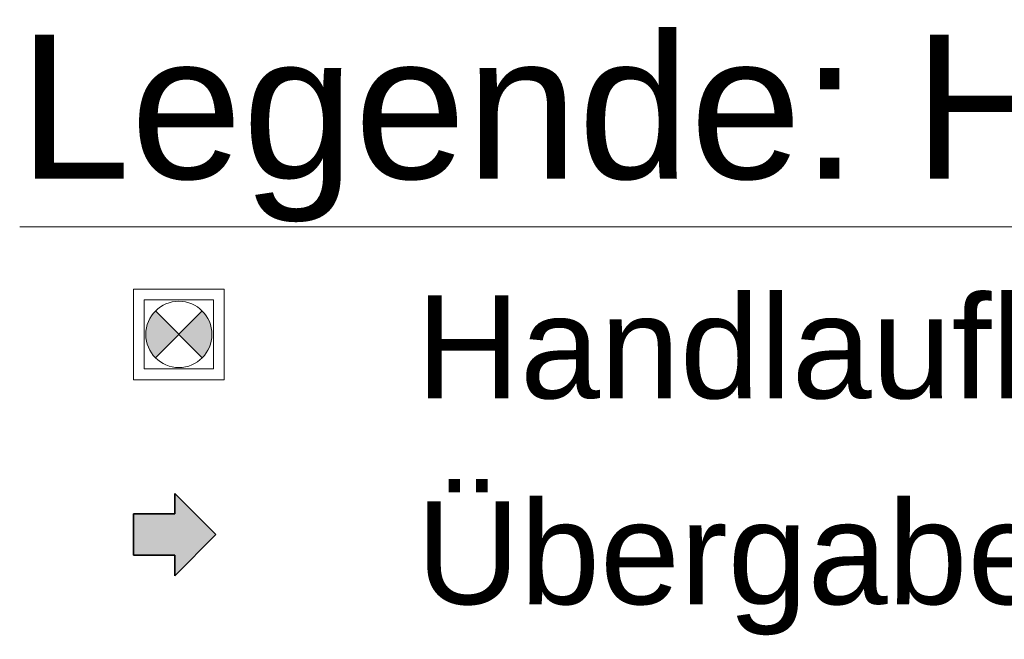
# Model space of a CAD drawing. Extents: x -740 to 300, y 62 to 1112.
# Tile 173 of 180: x 143 to 167, y 623 to 638. Entities that reach past the tile are written whole.
import ezdxf

# ---------------------------------------------------------------- set-up
doc = ezdxf.new("R2010")
doc.units = 0
doc.layers.get('0').update_dxf_attribs({"lineweight": 13})
doc.layers.add('00_ E_ST_Handlaufleuchte-A06CPVDIL0', color=7, linetype='Continuous', lineweight=13, true_color=0xb2b200)
doc.layers.add('00_E_ST_Handlaufleuchte_Übergabepunkte unter Terrassenplatte-A06CPVDKL0', color=3, linetype='Continuous', lineweight=35, true_color=0x00ff00)
doc.layers.add('E_Legende-A06CPVDGL0', color=7, linetype='Continuous', lineweight=13)
doc.layers.add('X_Geometrie-A06CPVDHL0', color=2, linetype='Continuous', lineweight=13, true_color=0xffff00, plot=False)
doc.styles.get("Standard").update_dxf_attribs({"font": 'ARIALN.TTF'})

# ---------------------------------------------------------------- blocks, each defined once
blk = doc.blocks.new('Referenz-A06CPVDQL0')
at = {"layer": '00_ E_ST_Handlaufleuchte-A06CPVDIL0'}
for points in [[(146.768, 631.272), (147.336, 630.703), (146.768, 630.135), (146.64, 630.301), (146.559, 630.495), (146.532, 630.703), (146.559, 630.911), (146.64, 631.105)], [(147.336, 630.703), (147.905, 631.272), (148.033, 631.105), (148.113, 630.911), (148.14, 630.703), (148.113, 630.495), (148.033, 630.301), (147.905, 630.135)]]:
    blk.add_hatch(color=256, dxfattribs=at).paths.add_polyline_path(points)
at = {"layer": '00_E_ST_Handlaufleuchte_Übergabepunkte unter Terrassenplatte-A06CPVDKL0', "linetype": 'Continuous', "ltscale": 0.35}
blk.add_hatch(color=256, dxfattribs=at).paths.add_polyline_path([(146.236, 625.342), (146.236, 626.342), (147.236, 626.342), (147.236, 626.842), (148.236, 625.842), (147.236, 624.842), (147.236, 625.342)])
at = {"layer": '00_ E_ST_Handlaufleuchte-A06CPVDIL0'}
for p, q in [((146.768, 630.135), (147.905, 631.272)), ((146.768, 631.272), (147.905, 630.135))]:
    blk.add_line(p, q, dxfattribs=at)
blk.add_circle((147.336, 630.703), 0.804, dxfattribs=at)
at = {"layer": '00_E_ST_Handlaufleuchte_Übergabepunkte unter Terrassenplatte-A06CPVDKL0', "linetype": 'Continuous', "ltscale": 0.35}
for p, q in [((147.236, 626.342), (147.236, 626.842)), ((147.236, 626.842), (148.236, 625.842)), ((146.236, 625.342), (146.236, 626.342)), ((146.236, 626.342), (147.236, 626.342)), ((148.236, 625.842), (147.236, 624.842)), ((147.236, 625.342), (146.236, 625.342)), ((147.236, 624.842), (147.236, 625.342))]:
    blk.add_line(p, q, dxfattribs=at)
at = {"layer": 'E_Legende-A06CPVDGL0', "linetype": 'Continuous', "ltscale": 0.13}
blk.add_line((143.468, 633.317), (202.481, 633.317), dxfattribs=at)
at = {"layer": 'X_Geometrie-A06CPVDHL0', "linetype": 'Continuous', "ltscale": 0.13}
for p, q in [((146.236, 629.603), (146.236, 631.803)), ((146.236, 631.803), (148.436, 631.803)), ((148.436, 631.803), (148.436, 629.603)), ((146.496, 629.863), (146.496, 631.543)), ((146.496, 631.543), (148.176, 631.543)), ((148.176, 631.543), (148.176, 629.863)), ((148.176, 629.863), (146.496, 629.863)), ((148.436, 629.603), (146.236, 629.603))]:
    blk.add_line(p, q, dxfattribs=at)
at = {"layer": 'E_Legende-A06CPVDGL0', "linetype": 'Continuous', "ltscale": 0.13, "attachment_point": 1}
for s, insert, char_height in [('{\\fArial;Legende: Handlaufleuchten}', (143.441, 637.984), 3.5), ('{\\fArial;Handlaufleuchte M18x1}', (153.107, 631.65), 2.5), ('{\\fArial;Übergabepunkt unter Terrassenplatten}', (153.107, 626.65), 2.5)]:
    blk.add_mtext(s, dxfattribs=dict(at, insert=insert, char_height=char_height))

msp = doc.modelspace()

# ---------------------------------------------------------------- block references
at = {"color": 8, "lineweight": 25, "ltscale": 0.25, "true_color": 0x808080}
msp.add_blockref('Referenz-A06CPVDQL0', (0, 0), dxfattribs=at)

doc.saveas('drawing.dxf')
